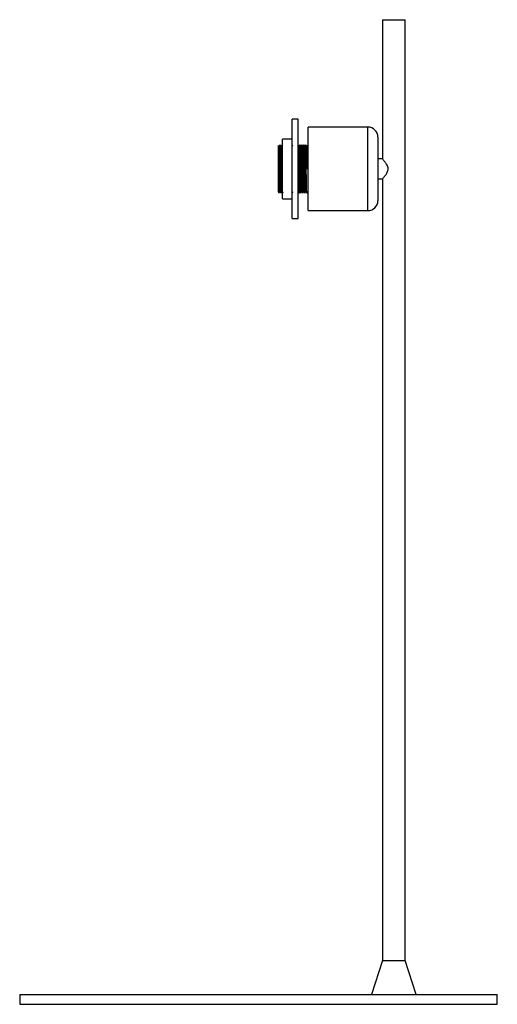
# Paper-space layout '_Derecha' of a CAD drawing. Header units: millimetres. Extents: x -120 to 120, y 0 to 495.
import ezdxf

# ---------------------------------------------------------------- set-up
doc = ezdxf.new("R2010")
doc.units = ezdxf.units.MM

psp = doc.layouts.new('_Derecha')

# ---------------------------------------------------------------- linework, layer by layer
at = {"color": 7, "linetype": 'Continuous', "lineweight": 25}
for p, q in [((62.27, 495), (62.27, 424.99)), ((62.27, 495), (73.73, 495)), ((73.73, 22), (73.73, 495)), ((20, 445), (17, 445)), ((17, 395), (17, 445)), ((20, 395), (20, 445)), ((55, 441), (25, 441)), ((25, 399), (25, 441)), ((60, 436), (60, 404)), ((10.44, 431.46), (10.19, 431.46)), ((10.87, 432), (10.75, 432)), ((11.44, 431.46), (11.19, 431.46)), ((11.87, 432), (11.75, 432)), ((17, 435), (12, 435)), ((12, 405), (12, 435)), ((20.44, 431.46), (20.19, 431.46)), ((20.87, 432), (20.75, 432)), ((21.44, 431.46), (21.19, 431.46)), ((21.87, 432), (21.75, 432)), ((22.44, 431.46), (22.19, 431.46)), ((22.87, 432), (22.75, 432)), ((23.44, 431.46), (23.19, 431.46)), ((23.87, 432), (23.75, 432)), ((24.44, 431.46), (24.19, 431.46)), ((25, 432), (24.75, 432)), ((10, 420), (10, 428.49)), ((62.28, 425), (60, 425)), ((25, 420), (24.12, 420)), ((60, 415), (62.32, 415)), ((62.27, 415.05), (62.27, 22)), ((10.25, 408), (10.38, 408)), ((10.69, 408.54), (10.94, 408.54)), ((11.25, 408), (11.38, 408)), ((11.69, 408.54), (11.94, 408.54)), ((20, 408), (20.62, 408)), ((20.38, 408), (20.5, 408.22)), ((20.59, 408.37), (20.69, 408.54)), ((20.69, 408.54), (20.94, 408.54)), ((21.25, 408), (21.38, 408)), ((21.69, 408.54), (21.94, 408.54)), ((22.25, 408), (22.38, 408)), ((22.69, 408.54), (22.94, 408.54)), ((23.25, 408), (23.38, 408)), ((23.69, 408.54), (23.94, 408.54)), ((24.25, 408), (25, 408)), ((12, 405), (17, 405)), ((25, 399), (55, 399)), ((17, 395), (20, 395)), ((62.27, 22), (56.75, 5)), ((62.27, 22), (73.73, 22)), ((79.25, 5), (73.73, 22)), ((-120, 5), (-120, 0)), ((-120, 5), (120, 5)), ((120, 0), (120, 5)), ((-120, 0), (120, 0))]:
    psp.add_line(p, q, dxfattribs=at)
at = {"color": 8, "linetype": 'Continuous', "lineweight": 25}
psp.add_line((55, 399), (55, 441), dxfattribs=at)
at = {"color": 7, "linetype": 'Continuous', "lineweight": 25}
for centre, start, end in [((55, 436), 0, 90), ((55, 404), 270, 0)]:
    psp.add_arc(centre, 5, start, end, dxfattribs=at)
for points, knots in [([(10, 428.49), (10, 428.78), (10, 429.96), (10, 431.45), (10, 431.65), (10, 431.74)], [0, 0, 0, 0, 0.147086, 0.588533, 1, 1, 1, 1]), ([(10.19, 431.46), (10.14, 431.55), (10.08, 431.65), (10.02, 431.75), (10.02, 431.75)], [0, 0, 0, 0, 0.906091, 1, 1, 1, 1]), ([(10.69, 408.54), (10.67, 408.62), (10.65, 408.77), (10.6, 409.97), (10.56, 411.8), (10.52, 414.2), (10.48, 417), (10.44, 420), (10.4, 423), (10.35, 425.8), (10.31, 428.2), (10.27, 430.03), (10.23, 431.21), (10.2, 431.36), (10.19, 431.43)], [0, 0, 0, 0, 0.083432, 0.168312, 0.251744, 0.335176, 0.420057, 0.503489, 0.58692, 0.671801, 0.755233, 0.838665, 0.923545, 1, 1, 1, 1]), ([(10.75, 432), (10.69, 431.91), (10.59, 431.73), (10.49, 431.55), (10.44, 431.46)], [0, 0, 0, 0, 0.502728, 1, 1, 1, 1]), ([(10.93, 408.57), (10.92, 408.64), (10.9, 408.79), (10.85, 409.97), (10.81, 411.8), (10.77, 414.2), (10.73, 417), (10.69, 420), (10.65, 423), (10.6, 425.8), (10.56, 428.2), (10.52, 430.03), (10.48, 431.23), (10.45, 431.38), (10.44, 431.46)], [0, 0, 0, 0, 0.076455, 0.161335, 0.244767, 0.328199, 0.41308, 0.496511, 0.579943, 0.664824, 0.748256, 0.831688, 0.916568, 1, 1, 1, 1]), ([(11.25, 408.03), (11.23, 408.11), (11.21, 408.26), (11.17, 409.5), (11.12, 411.42), (11.08, 413.93), (11.04, 416.86), (11, 420), (10.96, 423.14), (10.92, 426.07), (10.87, 428.58), (10.83, 430.53), (10.79, 431.67), (10.76, 432.13), (10.75, 431.98), (10.75, 431.97)], [0, 0, 0, 0, 0.075918, 0.160211, 0.243065, 0.325918, 0.410211, 0.493065, 0.575918, 0.660211, 0.743065, 0.825918, 0.910211, 0.993065, 1, 1, 1, 1]), ([(11.19, 431.46), (11.14, 431.55), (11.03, 431.73), (10.93, 431.91), (10.88, 432)], [0, 0, 0, 0, 0.499998, 1, 1, 1, 1]), ([(11.38, 408.03), (11.38, 408.02), (11.36, 407.87), (11.33, 408.33), (11.29, 409.47), (11.25, 411.42), (11.21, 413.93), (11.17, 416.86), (11.12, 420), (11.08, 423.14), (11.04, 426.07), (11, 428.58), (10.96, 430.5), (10.92, 431.76), (10.89, 431.92), (10.87, 432)], [0, 0, 0, 0, 0.006888, 0.089171, 0.172883, 0.255166, 0.337449, 0.421161, 0.503444, 0.585727, 0.669439, 0.751722, 0.834005, 0.917717, 1, 1, 1, 1]), ([(11.69, 408.54), (11.67, 408.62), (11.65, 408.77), (11.6, 409.97), (11.56, 411.8), (11.52, 414.2), (11.48, 417), (11.44, 420), (11.4, 423), (11.35, 425.8), (11.31, 428.2), (11.27, 430.03), (11.23, 431.21), (11.2, 431.36), (11.19, 431.43)], [0, 0, 0, 0, 0.083432, 0.168312, 0.251744, 0.335176, 0.420057, 0.503489, 0.58692, 0.671801, 0.755233, 0.838665, 0.923545, 1, 1, 1, 1]), ([(11.75, 432), (11.69, 431.91), (11.59, 431.73), (11.49, 431.55), (11.44, 431.46)], [0, 0, 0, 0, 0.502728, 1, 1, 1, 1]), ([(11.93, 408.57), (11.92, 408.64), (11.9, 408.79), (11.85, 409.97), (11.81, 411.8), (11.77, 414.2), (11.73, 417), (11.69, 420), (11.65, 423), (11.6, 425.8), (11.56, 428.2), (11.52, 430.03), (11.48, 431.23), (11.45, 431.38), (11.44, 431.46)], [0, 0, 0, 0, 0.076455, 0.161335, 0.244767, 0.328199, 0.41308, 0.496511, 0.579943, 0.664824, 0.748256, 0.831688, 0.916568, 1, 1, 1, 1]), ([(12, 420), (11.99, 421.04), (11.96, 423.14), (11.92, 426.07), (11.87, 428.58), (11.83, 430.53), (11.79, 431.67), (11.76, 432.13), (11.75, 431.98), (11.75, 431.97)], [0, 0, 0, 0, 0.163441, 0.329719, 0.49316, 0.6566, 0.822879, 0.986319, 1, 1, 1, 1]), ([(12.19, 431.46), (12.14, 431.55), (12.03, 431.73), (11.93, 431.91), (11.88, 432)], [0, 0, 0, 0, 0.499998, 1, 1, 1, 1]), ([(12, 428.49), (11.99, 429.03), (11.98, 429.53), (11.96, 430.4), (11.95, 430.78), (11.93, 431.39), (11.92, 431.62), (11.89, 431.93), (11.88, 432), (11.87, 432)], [0, 0, 0, 0, 0.25, 0.25, 0.5, 0.5, 0.75, 0.75, 1, 1, 1, 1]), ([(17.19, 431.46), (17.14, 431.55), (17.03, 431.73), (16.93, 431.91), (16.88, 432)], [0, 0, 0, 0, 0.499998, 1, 1, 1, 1]), ([(20.19, 431.46), (20.14, 431.55), (20.03, 431.73), (19.93, 431.91), (19.88, 432)], [0, 0, 0, 0, 0.499998, 1, 1, 1, 1]), ([(20.12, 431.97), (20.12, 431.98), (20.14, 432.13), (20.17, 431.67), (20.21, 430.53), (20.25, 428.58), (20.29, 426.07), (20.33, 423.14), (20.38, 420), (20.42, 416.86), (20.46, 413.93), (20.5, 411.42), (20.54, 409.5), (20.58, 408.26), (20.61, 408.11), (20.62, 408.03)], [0, 0, 0, 0, 0.006935, 0.089789, 0.174082, 0.256935, 0.339789, 0.424082, 0.506935, 0.589789, 0.674082, 0.756935, 0.839789, 0.924082, 1, 1, 1, 1]), ([(20.69, 408.54), (20.67, 408.62), (20.65, 408.77), (20.6, 409.97), (20.56, 411.8), (20.52, 414.2), (20.48, 417), (20.44, 420), (20.4, 423), (20.35, 425.8), (20.31, 428.2), (20.27, 430.03), (20.23, 431.21), (20.2, 431.36), (20.19, 431.43)], [0, 0, 0, 0, 0.083432, 0.168312, 0.251744, 0.335176, 0.420057, 0.503489, 0.58692, 0.671801, 0.755233, 0.838665, 0.923545, 1, 1, 1, 1]), ([(20.75, 432), (20.69, 431.91), (20.59, 431.73), (20.49, 431.55), (20.44, 431.46)], [0, 0, 0, 0, 0.502728, 1, 1, 1, 1]), ([(20.93, 408.57), (20.92, 408.64), (20.9, 408.79), (20.85, 409.97), (20.81, 411.8), (20.77, 414.2), (20.73, 417), (20.69, 420), (20.65, 423), (20.6, 425.8), (20.56, 428.2), (20.52, 430.03), (20.48, 431.23), (20.45, 431.38), (20.44, 431.46)], [0, 0, 0, 0, 0.076455, 0.161335, 0.244767, 0.328199, 0.41308, 0.496511, 0.579943, 0.664824, 0.748256, 0.831688, 0.916568, 1, 1, 1, 1]), ([(21.25, 408), (21.24, 408.08), (21.21, 408.24), (21.17, 409.5), (21.12, 411.42), (21.08, 413.93), (21.04, 416.86), (21, 420), (20.96, 423.14), (20.92, 426.07), (20.87, 428.58), (20.83, 430.53), (20.79, 431.67), (20.76, 432.13), (20.75, 431.98), (20.75, 431.97)], [0, 0, 0, 0, 0.082283, 0.165995, 0.248278, 0.330561, 0.414273, 0.496556, 0.578839, 0.662551, 0.744834, 0.827117, 0.910829, 0.993112, 1, 1, 1, 1]), ([(21.19, 431.46), (21.14, 431.55), (21.03, 431.73), (20.93, 431.91), (20.88, 432)], [0, 0, 0, 0, 0.499998, 1, 1, 1, 1]), ([(21.38, 408.03), (21.38, 408.02), (21.36, 407.87), (21.33, 408.33), (21.29, 409.47), (21.25, 411.42), (21.21, 413.93), (21.17, 416.86), (21.12, 420), (21.08, 423.14), (21.04, 426.07), (21, 428.58), (20.96, 430.5), (20.92, 431.76), (20.89, 431.92), (20.87, 432)], [0, 0, 0, 0, 0.006888, 0.089171, 0.172883, 0.255166, 0.337449, 0.421161, 0.503444, 0.585727, 0.669439, 0.751722, 0.834005, 0.917717, 1, 1, 1, 1]), ([(21.69, 408.54), (21.67, 408.62), (21.65, 408.77), (21.6, 409.97), (21.56, 411.8), (21.52, 414.2), (21.48, 417), (21.44, 420), (21.4, 423), (21.35, 425.8), (21.31, 428.2), (21.27, 430.03), (21.23, 431.21), (21.2, 431.36), (21.19, 431.43)], [0, 0, 0, 0, 0.083432, 0.168312, 0.251744, 0.335176, 0.420057, 0.503489, 0.58692, 0.671801, 0.755233, 0.838665, 0.923545, 1, 1, 1, 1]), ([(21.75, 432), (21.69, 431.91), (21.59, 431.73), (21.49, 431.55), (21.44, 431.46)], [0, 0, 0, 0, 0.502728, 1, 1, 1, 1]), ([(21.93, 408.57), (21.92, 408.64), (21.9, 408.79), (21.85, 409.97), (21.81, 411.8), (21.77, 414.2), (21.73, 417), (21.69, 420), (21.65, 423), (21.6, 425.8), (21.56, 428.2), (21.52, 430.03), (21.48, 431.23), (21.45, 431.38), (21.44, 431.46)], [0, 0, 0, 0, 0.076455, 0.161335, 0.244767, 0.328199, 0.41308, 0.496511, 0.579943, 0.664824, 0.748256, 0.831688, 0.916568, 1, 1, 1, 1]), ([(22.25, 408.03), (22.23, 408.11), (22.21, 408.26), (22.17, 409.5), (22.12, 411.42), (22.08, 413.93), (22.04, 416.86), (22, 420), (21.96, 423.14), (21.92, 426.07), (21.87, 428.58), (21.83, 430.53), (21.79, 431.67), (21.76, 432.13), (21.75, 431.98), (21.75, 431.97)], [0, 0, 0, 0, 0.075918, 0.160211, 0.243065, 0.325918, 0.410211, 0.493065, 0.575918, 0.660211, 0.743065, 0.825918, 0.910211, 0.993065, 1, 1, 1, 1]), ([(22.19, 431.46), (22.14, 431.55), (22.03, 431.73), (21.93, 431.91), (21.88, 432)], [0, 0, 0, 0, 0.499998, 1, 1, 1, 1]), ([(22.38, 408.03), (22.38, 408.02), (22.36, 407.87), (22.33, 408.33), (22.29, 409.47), (22.25, 411.42), (22.21, 413.93), (22.17, 416.86), (22.12, 420), (22.08, 423.14), (22.04, 426.07), (22, 428.58), (21.96, 430.5), (21.92, 431.76), (21.89, 431.92), (21.87, 432)], [0, 0, 0, 0, 0.006888, 0.089171, 0.172883, 0.255166, 0.337449, 0.421161, 0.503444, 0.585727, 0.669439, 0.751722, 0.834005, 0.917717, 1, 1, 1, 1]), ([(22.69, 408.54), (22.67, 408.62), (22.65, 408.77), (22.6, 409.97), (22.56, 411.8), (22.52, 414.2), (22.48, 417), (22.44, 420), (22.4, 423), (22.35, 425.8), (22.31, 428.2), (22.27, 430.03), (22.23, 431.21), (22.2, 431.36), (22.19, 431.43)], [0, 0, 0, 0, 0.083432, 0.168312, 0.251744, 0.335176, 0.420057, 0.503489, 0.58692, 0.671801, 0.755233, 0.838665, 0.923545, 1, 1, 1, 1]), ([(22.75, 432), (22.69, 431.91), (22.59, 431.73), (22.49, 431.55), (22.44, 431.46)], [0, 0, 0, 0, 0.502728, 1, 1, 1, 1]), ([(22.93, 408.57), (22.92, 408.64), (22.9, 408.79), (22.85, 409.97), (22.81, 411.8), (22.77, 414.2), (22.73, 417), (22.69, 420), (22.65, 423), (22.6, 425.8), (22.56, 428.2), (22.52, 430.03), (22.48, 431.23), (22.45, 431.38), (22.44, 431.46)], [0, 0, 0, 0, 0.076455, 0.161335, 0.244767, 0.328199, 0.41308, 0.496511, 0.579943, 0.664824, 0.748256, 0.831688, 0.916568, 1, 1, 1, 1]), ([(23.25, 408.03), (23.23, 408.11), (23.21, 408.26), (23.17, 409.5), (23.12, 411.42), (23.08, 413.93), (23.04, 416.86), (23, 420), (22.96, 423.14), (22.92, 426.07), (22.87, 428.58), (22.83, 430.53), (22.79, 431.67), (22.76, 432.13), (22.75, 431.98), (22.75, 431.97)], [0, 0, 0, 0, 0.075918, 0.160211, 0.243065, 0.325918, 0.410211, 0.493065, 0.575918, 0.660211, 0.743065, 0.825918, 0.910211, 0.993065, 1, 1, 1, 1]), ([(23.19, 431.46), (23.14, 431.55), (23.03, 431.73), (22.93, 431.91), (22.88, 432)], [0, 0, 0, 0, 0.499998, 1, 1, 1, 1]), ([(23.38, 408.03), (23.38, 408.02), (23.36, 407.87), (23.33, 408.33), (23.29, 409.47), (23.25, 411.42), (23.21, 413.93), (23.17, 416.86), (23.12, 420), (23.08, 423.14), (23.04, 426.07), (23, 428.58), (22.96, 430.5), (22.92, 431.76), (22.89, 431.92), (22.87, 432)], [0, 0, 0, 0, 0.006888, 0.089171, 0.172883, 0.255166, 0.337449, 0.421161, 0.503444, 0.585727, 0.669439, 0.751722, 0.834005, 0.917717, 1, 1, 1, 1]), ([(23.69, 408.54), (23.67, 408.62), (23.65, 408.77), (23.6, 409.97), (23.56, 411.8), (23.52, 414.2), (23.48, 417), (23.44, 420), (23.4, 423), (23.35, 425.8), (23.31, 428.2), (23.27, 430.03), (23.23, 431.21), (23.2, 431.36), (23.19, 431.43)], [0, 0, 0, 0, 0.083432, 0.168312, 0.251744, 0.335176, 0.420057, 0.503489, 0.58692, 0.671801, 0.755233, 0.838665, 0.923545, 1, 1, 1, 1]), ([(23.75, 432), (23.69, 431.91), (23.59, 431.73), (23.49, 431.55), (23.44, 431.46)], [0, 0, 0, 0, 0.502728, 1, 1, 1, 1]), ([(23.93, 408.57), (23.92, 408.64), (23.9, 408.79), (23.85, 409.97), (23.81, 411.8), (23.77, 414.2), (23.73, 417), (23.69, 420), (23.65, 423), (23.6, 425.8), (23.56, 428.2), (23.52, 430.03), (23.48, 431.23), (23.45, 431.38), (23.44, 431.46)], [0, 0, 0, 0, 0.0764548, 0.1613354, 0.2447672, 0.3281991, 0.4130796, 0.4965115, 0.5799433, 0.6648239, 0.7482557, 0.8316876, 0.9165682, 1, 1, 1, 1]), ([(24.25, 408), (24.24, 408.08), (24.21, 408.24), (24.17, 409.5), (24.12, 411.42), (24.08, 413.93), (24.04, 416.86), (24, 420), (23.96, 423.14), (23.92, 426.07), (23.87, 428.58), (23.83, 430.53), (23.79, 431.67), (23.76, 432.13), (23.75, 431.98), (23.75, 431.97)], [0, 0, 0, 0, 0.082283, 0.165995, 0.248278, 0.330561, 0.414273, 0.496556, 0.578839, 0.662551, 0.744834, 0.827117, 0.910829, 0.993112, 1, 1, 1, 1]), ([(24.19, 431.46), (24.14, 431.55), (24.03, 431.73), (23.93, 431.91), (23.88, 432)], [0, 0, 0, 0, 0.499998, 1, 1, 1, 1]), ([(24.12, 420), (24.12, 420.77), (24.11, 421.55), (24.08, 423.09), (24.07, 423.86), (24.05, 425.33), (24.04, 426.03), (24.02, 427.34), (24.01, 427.94), (23.99, 429.03), (23.98, 429.53), (23.96, 430.4), (23.95, 430.78), (23.93, 431.39), (23.92, 431.62), (23.89, 431.93), (23.88, 432), (23.87, 432)], [0, 0, 0, 0, 0.125, 0.125, 0.25, 0.25, 0.375, 0.375, 0.5, 0.5, 0.625, 0.625, 0.75, 0.75, 0.875, 0.875, 1, 1, 1, 1]), ([(24.44, 420), (24.42, 420.99), (24.4, 423), (24.35, 425.8), (24.31, 428.2), (24.27, 430.03), (24.23, 431.21), (24.2, 431.36), (24.19, 431.43)], [0, 0, 0, 0, 0.168036, 0.33899, 0.507026, 0.675062, 0.846016, 1, 1, 1, 1]), ([(24.75, 432), (24.69, 431.91), (24.59, 431.73), (24.49, 431.55), (24.44, 431.46)], [0, 0, 0, 0, 0.502728, 1, 1, 1, 1]), ([(24.69, 420), (24.68, 420.73), (24.67, 421.48), (24.65, 422.95), (24.64, 423.68), (24.61, 425.09), (24.6, 425.76), (24.58, 427.01), (24.57, 427.59), (24.55, 428.62), (24.54, 429.1), (24.52, 429.93), (24.51, 430.3), (24.49, 430.88), (24.48, 431.1), (24.46, 431.39), (24.45, 431.46), (24.44, 431.46)], [0, 0, 0, 0, 0.125, 0.125, 0.25, 0.25, 0.375, 0.375, 0.5, 0.5, 0.625, 0.625, 0.75, 0.75, 0.875, 0.875, 1, 1, 1, 1]), ([(25, 420), (24.99, 421.04), (24.96, 423.14), (24.92, 426.07), (24.87, 428.58), (24.83, 430.53), (24.79, 431.67), (24.76, 432.13), (24.75, 431.98), (24.75, 431.97)], [0, 0, 0, 0, 0.163441, 0.329719, 0.49316, 0.6566, 0.822879, 0.986319, 1, 1, 1, 1]), ([(10.38, 408.03), (10.38, 408.02), (10.36, 407.87), (10.33, 408.33), (10.29, 409.47), (10.25, 411.42), (10.21, 413.93), (10.17, 416.86), (10.12, 420), (10.08, 423.13), (10.04, 426.1), (10.01, 427.69), (10, 428.49)], [0, 0, 0, 0, 0.009162, 0.118622, 0.229982, 0.339442, 0.448901, 0.560261, 0.669721, 0.77918, 0.89054, 1, 1, 1, 1]), ([(20.38, 408.03), (20.38, 408.02), (20.36, 407.87), (20.33, 408.33), (20.29, 409.47), (20.25, 411.42), (20.21, 413.93), (20.17, 416.86), (20.12, 420), (20.08, 423.13), (20.04, 426.1), (20.01, 427.69), (20, 428.49)], [0, 0, 0, 0, 0.009162, 0.118622, 0.229982, 0.339442, 0.448901, 0.560261, 0.669721, 0.77918, 0.89054, 1, 1, 1, 1]), ([(62.32, 415.05), (62.31, 415.04), (62.28, 415), (62.55, 415.32), (63.14, 416.01), (64.03, 417.13), (64.84, 418.39), (65.23, 419.55), (65.21, 420.58), (64.74, 421.8), (63.87, 423.09), (62.98, 424.18), (62.38, 424.88), (62.32, 424.95), (62.28, 424.99)], [0, 0, 0, 0, 0.035781, 0.111133, 0.191773, 0.314064, 0.418242, 0.47433, 0.530939, 0.595285, 0.707252, 0.82732, 0.915673, 1, 1, 1, 1]), ([(10, 408.49), (10, 408.47), (10, 408.26), (10, 409.09), (10, 411.02), (10, 414.11), (10, 417.28), (10, 419.3), (10, 420)], [0, 0, 0, 0, 0.022835, 0.234982, 0.45055, 0.66604, 0.884874, 1, 1, 1, 1]), ([(10.25, 408.03), (10.23, 408.11), (10.21, 408.26), (10.17, 409.5), (10.12, 411.42), (10.08, 413.93), (10.04, 416.86), (10.01, 418.96), (10, 420)], [0, 0, 0, 0, 0.153973, 0.324929, 0.492967, 0.661006, 0.831962, 1, 1, 1, 1]), ([(20.25, 408), (20.24, 408), (20.23, 408.07), (20.21, 408.38), (20.2, 408.61), (20.18, 409.22), (20.17, 409.6), (20.14, 410.47), (20.13, 410.97), (20.12, 412.06), (20.11, 412.66), (20.08, 413.97), (20.07, 414.67), (20.05, 416.14), (20.04, 416.91), (20.02, 418.45), (20.01, 419.23), (20, 420)], [0, 0, 0, 0, 0.125, 0.125, 0.25, 0.25, 0.375, 0.375, 0.5, 0.5, 0.625, 0.625, 0.75, 0.75, 0.875, 0.875, 1, 1, 1, 1]), ([(9.93, 408.54), (9.99, 408.45), (10.09, 408.27), (10.19, 408.09), (10.25, 408)], [0, 0, 0, 0, 0.499998, 1, 1, 1, 1]), ([(10.38, 408), (10.43, 408.09), (10.53, 408.27), (10.64, 408.45), (10.69, 408.54)], [0, 0, 0, 0, 0.502728, 1, 1, 1, 1]), ([(10.93, 408.54), (10.99, 408.45), (11.09, 408.27), (11.19, 408.09), (11.25, 408)], [0, 0, 0, 0, 0.499998, 1, 1, 1, 1]), ([(11.38, 408), (11.43, 408.09), (11.53, 408.27), (11.64, 408.45), (11.69, 408.54)], [0, 0, 0, 0, 0.502728, 1, 1, 1, 1]), ([(11.93, 408.54), (11.99, 408.45), (12.09, 408.27), (12.19, 408.09), (12.25, 408)], [0, 0, 0, 0, 0.499998, 1, 1, 1, 1]), ([(16.93, 408.54), (16.99, 408.45), (17.09, 408.27), (17.19, 408.09), (17.25, 408)], [0, 0, 0, 0, 0.499998, 1, 1, 1, 1]), ([(19.93, 408.54), (19.99, 408.45), (20.09, 408.27), (20.19, 408.09), (20.25, 408)], [0, 0, 0, 0, 0.499998, 1, 1, 1, 1]), ([(20.62, 408), (20.64, 408.02), (20.65, 408.04), (20.67, 408.51), (20.67, 408.56)], [0, 0, 0, 0, 0.884236, 1, 1, 1, 1]), ([(20.93, 408.54), (20.99, 408.45), (21.09, 408.27), (21.19, 408.09), (21.25, 408)], [0, 0, 0, 0, 0.499998, 1, 1, 1, 1]), ([(21.38, 408), (21.43, 408.09), (21.53, 408.27), (21.64, 408.45), (21.69, 408.54)], [0, 0, 0, 0, 0.502728, 1, 1, 1, 1]), ([(21.93, 408.54), (21.99, 408.45), (22.09, 408.27), (22.19, 408.09), (22.25, 408)], [0, 0, 0, 0, 0.499998, 1, 1, 1, 1]), ([(22.38, 408), (22.43, 408.09), (22.53, 408.27), (22.64, 408.45), (22.69, 408.54)], [0, 0, 0, 0, 0.502728, 1, 1, 1, 1]), ([(22.93, 408.54), (22.99, 408.45), (23.09, 408.27), (23.19, 408.09), (23.25, 408)], [0, 0, 0, 0, 0.499998, 1, 1, 1, 1]), ([(23.38, 408), (23.43, 408.09), (23.53, 408.27), (23.64, 408.45), (23.69, 408.54)], [0, 0, 0, 0, 0.502728, 1, 1, 1, 1]), ([(23.93, 408.54), (23.99, 408.45), (24.09, 408.27), (24.19, 408.09), (24.25, 408)], [0, 0, 0, 0, 0.499998, 1, 1, 1, 1])]:
    psp.add_open_spline(points, degree=3, knots=knots, dxfattribs=at)

doc.saveas('drawing.dxf')
